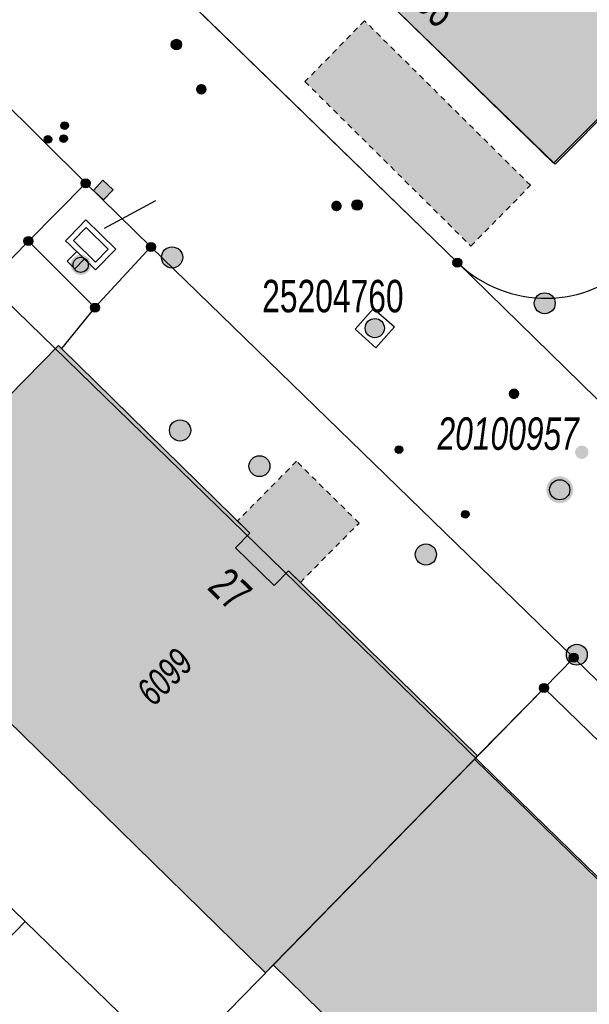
# Model space of a CAD drawing. Header units: metres. Extents: x 2695751 to 2696029, y 1260877 to 1261206.
# Tile 8 of 69: x 2695814 to 2695834, y 1260923 to 1260958. Entities that reach past the tile are written whole.
import ezdxf

# ---------------------------------------------------------------- set-up
doc = ezdxf.new("R2010")
doc.units = ezdxf.units.M
doc.linetypes.add('AUSGEZOGEN', pattern=[0])
doc.linetypes.add('VERDECKT2_S2', pattern=[0.36, 0.2, -0.16])
for name, color, linetype in [('AV_Flächen (EO)', 7, 'AUSGEZOGEN'), ('AV_Gebäudeflächen (BB)', 7, 'AUSGEZOGEN'), ('AV_Gebäudeflächen (EO)', 7, 'AUSGEZOGEN'), ('AV_Haus-Nr.', 7, 'AUSGEZOGEN'), ('AV_Hinweislinien', 7, 'AUSGEZOGEN'), ('AV_Höhenfixpunkt-Nr.', 7, 'AUSGEZOGEN'), ('AV_Lagefixpunkt-Nr.', 7, 'AUSGEZOGEN'), ('AV_Linien (BB)', 7, 'AUSGEZOGEN'), ('AV_Linien (EO)', 7, 'AUSGEZOGEN'), ('AV_Versicherung-Nr.', 7, 'AUSGEZOGEN'), ('Liegenschaftsgrenzen', 7, 'AUSGEZOGEN'), ('PFAV', 255, 'AUSGEZOGEN'), ('PFAW', 255, 'AUSGEZOGEN'), ('PFEW', 255, 'AUSGEZOGEN'), ('PFGA', 255, 'AUSGEZOGEN'), ('PFWA', 255, 'AUSGEZOGEN'), ('RAEW', 8, 'AUSGEZOGEN'), ('RP_Abstandslinie', 7, 'AUSGEZOGEN')]:
    doc.layers.add(name, color=color, linetype=linetype)
doc.styles.add('ARIAL', font='arial.ttf')

msp = doc.modelspace()

# ---------------------------------------------------------------- hatches: boundary and pattern name
at = {"layer": 'AV_Gebäudeflächen (BB)', "true_color": 0xd2d2d2, "transparency": 33554687}
for points in [[(2695838.057, 1260965.587), (2695835.422, 1260968.162), (2695830.93, 1260963.544), (2695829.914, 1260964.533), (2695830.401, 1260965.034), (2695830.308, 1260965.124), (2695831.109, 1260965.946), (2695829.09, 1260967.91), (2695828.281, 1260967.078), (2695826.725, 1260968.592), (2695821.964, 1260963.741), (2695832.782, 1260953.218), (2695839.553, 1260960.043), (2695836.035, 1260963.527)], [(2695822.7, 1260924.549), (2695829.901, 1260931.914), (2695830.013, 1260932.028), (2695823.254, 1260938.653), (2695822.737, 1260938.126), (2695821.354, 1260939.481), (2695821.871, 1260940.009), (2695815.138, 1260946.609), (2695815.02, 1260946.725), (2695807.297, 1260938.847), (2695807.839, 1260938.316), (2695807.958, 1260938.437), (2695822.427, 1260924.27)], [(2695829.901, 1260931.914), (2695822.7, 1260924.549), (2695827.742, 1260919.62), (2695836.665, 1260910.895), (2695843.867, 1260918.259)]]:
    msp.add_hatch(color=254, dxfattribs=at).paths.add_polyline_path(points)
at = {"layer": 'AV_Gebäudeflächen (EO)', "true_color": 0xebebeb, "transparency": 33554687}
for points in [[(2695829.773, 1260950.28), (2695831.906, 1260952.458), (2695825.97, 1260958.347), (2695823.837, 1260956.169)], [(2695823.533, 1260942.577), (2695821.428, 1260940.443), (2695821.871, 1260940.009), (2695821.354, 1260939.481), (2695822.737, 1260938.126), (2695823.254, 1260938.653), (2695823.675, 1260938.24), (2695825.773, 1260940.367)]]:
    msp.add_hatch(color=7, dxfattribs=at).paths.add_polyline_path(points)
at = {"layer": 'PFAV', "transparency": 33554687}
for points in [[(2695816.162, 1260952.53), (2695816.159, 1260952.563), (2695816.149, 1260952.594), (2695816.133, 1260952.623), (2695816.112, 1260952.648), (2695816.086, 1260952.668), (2695816.056, 1260952.682), (2695816.025, 1260952.691), (2695815.992, 1260952.692), (2695815.959, 1260952.687), (2695815.928, 1260952.676), (2695815.901, 1260952.659), (2695815.877, 1260952.636), (2695815.858, 1260952.609), (2695815.845, 1260952.579), (2695815.838, 1260952.546), (2695815.838, 1260952.514), (2695815.845, 1260952.481), (2695815.858, 1260952.451), (2695815.877, 1260952.424), (2695815.901, 1260952.401), (2695815.928, 1260952.384), (2695815.959, 1260952.373), (2695815.992, 1260952.368), (2695816.025, 1260952.369), (2695816.056, 1260952.378), (2695816.086, 1260952.392), (2695816.112, 1260952.412), (2695816.133, 1260952.437), (2695816.149, 1260952.466), (2695816.159, 1260952.497)], [(2695814.112, 1260950.46), (2695814.109, 1260950.493), (2695814.099, 1260950.524), (2695814.083, 1260950.553), (2695814.062, 1260950.578), (2695814.036, 1260950.598), (2695814.006, 1260950.612), (2695813.975, 1260950.621), (2695813.942, 1260950.622), (2695813.909, 1260950.617), (2695813.878, 1260950.606), (2695813.851, 1260950.589), (2695813.827, 1260950.566), (2695813.808, 1260950.539), (2695813.795, 1260950.509), (2695813.788, 1260950.476), (2695813.788, 1260950.444), (2695813.795, 1260950.411), (2695813.808, 1260950.381), (2695813.827, 1260950.354), (2695813.851, 1260950.331), (2695813.878, 1260950.314), (2695813.909, 1260950.303), (2695813.942, 1260950.298), (2695813.975, 1260950.299), (2695814.006, 1260950.308), (2695814.036, 1260950.322), (2695814.062, 1260950.342), (2695814.083, 1260950.367), (2695814.099, 1260950.396), (2695814.109, 1260950.427)], [(2695818.492, 1260950.25), (2695818.489, 1260950.283), (2695818.479, 1260950.314), (2695818.463, 1260950.343), (2695818.442, 1260950.368), (2695818.416, 1260950.388), (2695818.386, 1260950.402), (2695818.355, 1260950.411), (2695818.322, 1260950.412), (2695818.289, 1260950.407), (2695818.258, 1260950.396), (2695818.231, 1260950.379), (2695818.207, 1260950.356), (2695818.188, 1260950.329), (2695818.175, 1260950.299), (2695818.168, 1260950.266), (2695818.168, 1260950.234), (2695818.175, 1260950.201), (2695818.188, 1260950.171), (2695818.207, 1260950.144), (2695818.231, 1260950.121), (2695818.258, 1260950.104), (2695818.289, 1260950.093), (2695818.322, 1260950.088), (2695818.355, 1260950.089), (2695818.386, 1260950.098), (2695818.416, 1260950.112), (2695818.442, 1260950.132), (2695818.463, 1260950.157), (2695818.479, 1260950.186), (2695818.489, 1260950.217)], [(2695816.182, 1260949.61), (2695816.174, 1260949.683), (2695816.152, 1260949.753), (2695816.117, 1260949.817), (2695816.069, 1260949.872), (2695816.011, 1260949.917), (2695815.946, 1260949.949), (2695815.875, 1260949.968), (2695815.802, 1260949.971), (2695815.729, 1260949.96), (2695815.661, 1260949.935), (2695815.599, 1260949.896), (2695815.545, 1260949.846), (2695815.504, 1260949.786), (2695815.475, 1260949.718), (2695815.46, 1260949.647), (2695815.46, 1260949.573), (2695815.475, 1260949.502), (2695815.504, 1260949.434), (2695815.545, 1260949.374), (2695815.599, 1260949.324), (2695815.661, 1260949.285), (2695815.729, 1260949.26), (2695815.802, 1260949.249), (2695815.875, 1260949.252), (2695815.946, 1260949.271), (2695816.011, 1260949.303), (2695816.069, 1260949.348), (2695816.117, 1260949.403), (2695816.152, 1260949.467), (2695816.174, 1260949.537)], [(2695829.452, 1260949.69), (2695829.449, 1260949.723), (2695829.439, 1260949.754), (2695829.423, 1260949.783), (2695829.402, 1260949.808), (2695829.376, 1260949.828), (2695829.346, 1260949.842), (2695829.315, 1260949.851), (2695829.282, 1260949.852), (2695829.249, 1260949.847), (2695829.218, 1260949.836), (2695829.191, 1260949.819), (2695829.167, 1260949.796), (2695829.148, 1260949.769), (2695829.135, 1260949.739), (2695829.128, 1260949.706), (2695829.128, 1260949.674), (2695829.135, 1260949.641), (2695829.148, 1260949.611), (2695829.167, 1260949.584), (2695829.191, 1260949.561), (2695829.218, 1260949.544), (2695829.249, 1260949.533), (2695829.282, 1260949.528), (2695829.315, 1260949.529), (2695829.346, 1260949.538), (2695829.376, 1260949.552), (2695829.402, 1260949.572), (2695829.423, 1260949.597), (2695829.439, 1260949.626), (2695829.449, 1260949.657)], [(2695816.492, 1260948.08), (2695816.489, 1260948.113), (2695816.479, 1260948.144), (2695816.463, 1260948.173), (2695816.442, 1260948.198), (2695816.416, 1260948.218), (2695816.386, 1260948.232), (2695816.355, 1260948.241), (2695816.322, 1260948.242), (2695816.289, 1260948.237), (2695816.258, 1260948.226), (2695816.231, 1260948.209), (2695816.207, 1260948.186), (2695816.188, 1260948.159), (2695816.175, 1260948.129), (2695816.168, 1260948.096), (2695816.168, 1260948.064), (2695816.175, 1260948.031), (2695816.188, 1260948.001), (2695816.207, 1260947.974), (2695816.231, 1260947.951), (2695816.258, 1260947.934), (2695816.289, 1260947.923), (2695816.322, 1260947.918), (2695816.355, 1260947.919), (2695816.386, 1260947.928), (2695816.416, 1260947.942), (2695816.442, 1260947.962), (2695816.463, 1260947.987), (2695816.479, 1260948.016), (2695816.489, 1260948.047)], [(2695833.431, 1260941.557), (2695833.422, 1260941.654), (2695833.392, 1260941.747), (2695833.345, 1260941.833), (2695833.281, 1260941.907), (2695833.204, 1260941.966), (2695833.117, 1260942.009), (2695833.022, 1260942.034), (2695832.925, 1260942.039), (2695832.828, 1260942.024), (2695832.737, 1260941.99), (2695832.654, 1260941.938), (2695832.583, 1260941.871), (2695832.527, 1260941.791), (2695832.489, 1260941.701), (2695832.469, 1260941.606), (2695832.469, 1260941.508), (2695832.489, 1260941.413), (2695832.527, 1260941.323), (2695832.583, 1260941.243), (2695832.654, 1260941.176), (2695832.737, 1260941.124), (2695832.828, 1260941.09), (2695832.925, 1260941.075), (2695833.022, 1260941.08), (2695833.117, 1260941.105), (2695833.204, 1260941.148), (2695833.281, 1260941.207), (2695833.345, 1260941.281), (2695833.392, 1260941.367), (2695833.422, 1260941.46)], [(2695833.611, 1260935.545), (2695833.608, 1260935.578), (2695833.598, 1260935.609), (2695833.582, 1260935.638), (2695833.561, 1260935.663), (2695833.535, 1260935.683), (2695833.505, 1260935.697), (2695833.474, 1260935.706), (2695833.441, 1260935.707), (2695833.408, 1260935.702), (2695833.377, 1260935.691), (2695833.35, 1260935.674), (2695833.326, 1260935.651), (2695833.307, 1260935.624), (2695833.294, 1260935.594), (2695833.287, 1260935.561), (2695833.287, 1260935.529), (2695833.294, 1260935.496), (2695833.307, 1260935.466), (2695833.326, 1260935.439), (2695833.35, 1260935.416), (2695833.377, 1260935.399), (2695833.408, 1260935.388), (2695833.441, 1260935.383), (2695833.474, 1260935.384), (2695833.505, 1260935.393), (2695833.535, 1260935.407), (2695833.561, 1260935.427), (2695833.582, 1260935.452), (2695833.598, 1260935.481), (2695833.608, 1260935.512)], [(2695832.55, 1260934.459), (2695832.547, 1260934.492), (2695832.537, 1260934.523), (2695832.521, 1260934.552), (2695832.5, 1260934.577), (2695832.474, 1260934.597), (2695832.444, 1260934.611), (2695832.413, 1260934.62), (2695832.38, 1260934.621), (2695832.347, 1260934.616), (2695832.316, 1260934.605), (2695832.289, 1260934.588), (2695832.265, 1260934.565), (2695832.246, 1260934.538), (2695832.233, 1260934.508), (2695832.226, 1260934.475), (2695832.226, 1260934.443), (2695832.233, 1260934.41), (2695832.246, 1260934.38), (2695832.265, 1260934.353), (2695832.289, 1260934.33), (2695832.316, 1260934.313), (2695832.347, 1260934.302), (2695832.38, 1260934.297), (2695832.413, 1260934.298), (2695832.444, 1260934.307), (2695832.474, 1260934.321), (2695832.5, 1260934.341), (2695832.521, 1260934.366), (2695832.537, 1260934.395), (2695832.547, 1260934.426)]]:
    msp.add_hatch(color=7, dxfattribs=at).paths.add_polyline_path(points)
at = {"layer": 'PFAW', "transparency": 33554687}
for color, points in [(7, [(2695816.614, 1260952.639), (2695816.271, 1260952.276), (2695816.634, 1260951.933), (2695816.977, 1260952.296)]), (253, [(2695819.365, 1260949.617), (2695819.412, 1260949.678), (2695819.445, 1260949.747), (2695819.463, 1260949.821), (2695819.466, 1260949.898), (2695819.454, 1260949.974), (2695819.426, 1260950.045), (2695819.385, 1260950.11), (2695819.331, 1260950.165), (2695819.268, 1260950.208), (2695819.197, 1260950.237), (2695819.122, 1260950.252), (2695819.045, 1260950.251), (2695818.97, 1260950.235), (2695818.9, 1260950.204), (2695818.838, 1260950.159), (2695818.786, 1260950.103), (2695818.746, 1260950.038), (2695818.72, 1260949.966), (2695818.709, 1260949.89), (2695818.714, 1260949.813), (2695818.734, 1260949.739), (2695818.768, 1260949.671), (2695818.816, 1260949.611), (2695818.875, 1260949.561), (2695818.942, 1260949.525), (2695819.016, 1260949.503), (2695819.092, 1260949.496), (2695819.168, 1260949.504), (2695819.241, 1260949.528), (2695819.308, 1260949.566)]), (253, [(2695819.643, 1260943.417), (2695819.691, 1260943.477), (2695819.726, 1260943.545), (2695819.746, 1260943.619), (2695819.751, 1260943.696), (2695819.741, 1260943.772), (2695819.715, 1260943.844), (2695819.676, 1260943.91), (2695819.624, 1260943.966), (2695819.562, 1260944.011), (2695819.492, 1260944.042), (2695819.417, 1260944.059), (2695819.34, 1260944.06), (2695819.265, 1260944.046), (2695819.194, 1260944.017), (2695819.13, 1260943.974), (2695819.077, 1260943.919), (2695819.035, 1260943.854), (2695819.007, 1260943.783), (2695818.995, 1260943.707), (2695818.997, 1260943.631), (2695819.015, 1260943.556), (2695819.048, 1260943.487), (2695819.094, 1260943.426), (2695819.151, 1260943.375), (2695819.218, 1260943.337), (2695819.291, 1260943.313), (2695819.367, 1260943.304), (2695819.443, 1260943.31), (2695819.517, 1260943.332), (2695819.584, 1260943.368)]), (7, [(2695822.587, 1260942.402), (2695822.579, 1260942.477), (2695822.557, 1260942.55), (2695822.52, 1260942.616), (2695822.47, 1260942.673), (2695822.41, 1260942.72), (2695822.342, 1260942.753), (2695822.269, 1260942.772), (2695822.193, 1260942.776), (2695822.118, 1260942.765), (2695822.047, 1260942.738), (2695821.982, 1260942.698), (2695821.927, 1260942.646), (2695821.884, 1260942.584), (2695821.854, 1260942.514), (2695821.839, 1260942.44), (2695821.839, 1260942.364), (2695821.854, 1260942.289), (2695821.884, 1260942.22), (2695821.927, 1260942.157), (2695821.982, 1260942.105), (2695822.047, 1260942.065), (2695822.118, 1260942.039), (2695822.193, 1260942.027), (2695822.269, 1260942.031), (2695822.342, 1260942.05), (2695822.41, 1260942.083), (2695822.47, 1260942.13), (2695822.52, 1260942.187), (2695822.557, 1260942.254), (2695822.579, 1260942.326)]), (253, [(2695828.434, 1260938.976), (2695828.482, 1260939.037), (2695828.517, 1260939.105), (2695828.537, 1260939.179), (2695828.541, 1260939.256), (2695828.53, 1260939.332), (2695828.505, 1260939.404), (2695828.465, 1260939.469), (2695828.413, 1260939.525), (2695828.35, 1260939.57), (2695828.28, 1260939.601), (2695828.205, 1260939.617), (2695828.128, 1260939.618), (2695828.053, 1260939.603), (2695827.982, 1260939.574), (2695827.919, 1260939.531), (2695827.866, 1260939.476), (2695827.824, 1260939.411), (2695827.797, 1260939.339), (2695827.784, 1260939.264), (2695827.788, 1260939.187), (2695827.806, 1260939.113), (2695827.839, 1260939.044), (2695827.885, 1260938.982), (2695827.943, 1260938.932), (2695828.009, 1260938.894), (2695828.082, 1260938.87), (2695828.159, 1260938.862), (2695828.235, 1260938.869), (2695828.308, 1260938.891), (2695828.376, 1260938.927)])]:
    msp.add_hatch(color=color, dxfattribs=at).paths.add_polyline_path(points)
at = {"layer": 'PFAW', "lineweight": 25, "transparency": 33554687}
msp.add_hatch(color=7, dxfattribs=at).paths.add_polyline_path([(2695826.563, 1260947.602), (2695826.507, 1260947.643), (2695826.443, 1260947.671), (2695826.375, 1260947.686), (2695826.306, 1260947.688), (2695826.237, 1260947.675), (2695826.173, 1260947.648), (2695826.115, 1260947.609), (2695826.067, 1260947.56), (2695826.029, 1260947.501), (2695826.004, 1260947.437), (2695825.992, 1260947.368), (2695825.994, 1260947.298), (2695826.011, 1260947.231), (2695826.04, 1260947.168), (2695826.082, 1260947.112), (2695826.134, 1260947.066), (2695826.194, 1260947.031), (2695826.26, 1260947.009), (2695826.329, 1260947.001), (2695826.399, 1260947.007), (2695826.465, 1260947.027), (2695826.527, 1260947.06), (2695826.58, 1260947.104), (2695826.624, 1260947.158), (2695826.655, 1260947.22), (2695826.674, 1260947.287), (2695826.679, 1260947.357), (2695826.669, 1260947.426), (2695826.646, 1260947.491), (2695826.61, 1260947.551)])
at = {"layer": 'PFEW', "transparency": 33554687}
msp.add_hatch(color=7, dxfattribs=at).paths.add_polyline_path([(2695833.926, 1260935.57), (2695833.936, 1260935.645), (2695833.93, 1260935.72), (2695833.909, 1260935.793), (2695833.874, 1260935.861), (2695833.826, 1260935.919), (2695833.767, 1260935.967), (2695833.7, 1260936.002), (2695833.627, 1260936.023), (2695833.551, 1260936.029), (2695833.476, 1260936.019), (2695833.404, 1260935.995), (2695833.339, 1260935.956), (2695833.283, 1260935.905), (2695833.238, 1260935.844), (2695833.206, 1260935.775), (2695833.189, 1260935.701), (2695833.187, 1260935.625), (2695833.201, 1260935.551), (2695833.229, 1260935.48), (2695833.271, 1260935.417), (2695833.324, 1260935.363), (2695833.388, 1260935.321), (2695833.458, 1260935.293), (2695833.533, 1260935.28), (2695833.609, 1260935.282), (2695833.683, 1260935.299), (2695833.752, 1260935.331), (2695833.813, 1260935.376), (2695833.863, 1260935.432), (2695833.902, 1260935.498)])
at = {"layer": 'PFGA', "transparency": 33554687}
for points in [[(2695819.371, 1260957.632), (2695819.341, 1260957.655), (2695819.307, 1260957.672), (2695819.27, 1260957.681), (2695819.232, 1260957.683), (2695819.195, 1260957.678), (2695819.159, 1260957.665), (2695819.127, 1260957.645), (2695819.099, 1260957.619), (2695819.077, 1260957.587), (2695819.062, 1260957.553), (2695819.055, 1260957.516), (2695819.054, 1260957.478), (2695819.062, 1260957.44), (2695819.077, 1260957.405), (2695819.098, 1260957.374), (2695819.126, 1260957.348), (2695819.158, 1260957.328), (2695819.193, 1260957.315), (2695819.231, 1260957.309), (2695819.269, 1260957.311), (2695819.306, 1260957.32), (2695819.34, 1260957.337), (2695819.37, 1260957.36), (2695819.395, 1260957.388), (2695819.413, 1260957.422), (2695819.425, 1260957.458), (2695819.428, 1260957.495), (2695819.425, 1260957.533), (2695819.414, 1260957.569), (2695819.395, 1260957.603)], [(2695825.837, 1260951.886), (2695825.807, 1260951.91), (2695825.773, 1260951.927), (2695825.736, 1260951.937), (2695825.699, 1260951.939), (2695825.661, 1260951.934), (2695825.625, 1260951.921), (2695825.593, 1260951.902), (2695825.565, 1260951.876), (2695825.543, 1260951.845), (2695825.528, 1260951.81), (2695825.52, 1260951.773), (2695825.519, 1260951.735), (2695825.526, 1260951.698), (2695825.541, 1260951.663), (2695825.562, 1260951.631), (2695825.59, 1260951.605), (2695825.622, 1260951.585), (2695825.657, 1260951.571), (2695825.694, 1260951.565), (2695825.732, 1260951.566), (2695825.769, 1260951.575), (2695825.803, 1260951.592), (2695825.834, 1260951.615), (2695825.859, 1260951.643), (2695825.877, 1260951.676), (2695825.889, 1260951.712), (2695825.893, 1260951.75), (2695825.89, 1260951.788), (2695825.879, 1260951.824), (2695825.861, 1260951.857)]]:
    msp.add_hatch(color=7, dxfattribs=at).paths.add_polyline_path(points)
at = {"layer": 'PFWA', "transparency": 33554687}
for points in [[(2695820, 1260956.027), (2695819.987, 1260956.013), (2695819.976, 1260955.997), (2695819.966, 1260955.981), (2695819.958, 1260955.964), (2695819.952, 1260955.946), (2695819.947, 1260955.927), (2695819.945, 1260955.908), (2695819.945, 1260955.889), (2695819.946, 1260955.871), (2695819.949, 1260955.852), (2695819.955, 1260955.834), (2695819.962, 1260955.816), (2695819.97, 1260955.799), (2695819.981, 1260955.783), (2695819.993, 1260955.768), (2695820.006, 1260955.755), (2695820.021, 1260955.743), (2695820.037, 1260955.733), (2695820.054, 1260955.724), (2695820.071, 1260955.717), (2695820.089, 1260955.711), (2695820.108, 1260955.708), (2695820.127, 1260955.707), (2695820.146, 1260955.707), (2695820.165, 1260955.709), (2695820.183, 1260955.714), (2695820.201, 1260955.72), (2695820.219, 1260955.728), (2695820.235, 1260955.737), (2695820.25, 1260955.749), (2695820.264, 1260955.761), (2695820.277, 1260955.775), (2695820.288, 1260955.791), (2695820.298, 1260955.807), (2695820.306, 1260955.824), (2695820.312, 1260955.842), (2695820.317, 1260955.861), (2695820.319, 1260955.88), (2695820.319, 1260955.899), (2695820.318, 1260955.917), (2695820.315, 1260955.936), (2695820.309, 1260955.954), (2695820.302, 1260955.972), (2695820.294, 1260955.989), (2695820.283, 1260956.005), (2695820.271, 1260956.02), (2695820.258, 1260956.033), (2695820.243, 1260956.045), (2695820.227, 1260956.055), (2695820.21, 1260956.064), (2695820.193, 1260956.071), (2695820.175, 1260956.077), (2695820.156, 1260956.08), (2695820.137, 1260956.081), (2695820.118, 1260956.081), (2695820.099, 1260956.079), (2695820.081, 1260956.074), (2695820.063, 1260956.068), (2695820.045, 1260956.06), (2695820.029, 1260956.051), (2695820.014, 1260956.039)], [(2695824.831, 1260951.848), (2695824.818, 1260951.834), (2695824.807, 1260951.818), (2695824.798, 1260951.802), (2695824.79, 1260951.785), (2695824.784, 1260951.767), (2695824.78, 1260951.748), (2695824.778, 1260951.729), (2695824.778, 1260951.71), (2695824.779, 1260951.691), (2695824.783, 1260951.673), (2695824.788, 1260951.654), (2695824.795, 1260951.637), (2695824.804, 1260951.62), (2695824.815, 1260951.604), (2695824.827, 1260951.59), (2695824.841, 1260951.577), (2695824.856, 1260951.565), (2695824.872, 1260951.554), (2695824.889, 1260951.546), (2695824.906, 1260951.539), (2695824.925, 1260951.534), (2695824.943, 1260951.531), (2695824.962, 1260951.53), (2695824.981, 1260951.53), (2695825, 1260951.533), (2695825.019, 1260951.537), (2695825.036, 1260951.544), (2695825.054, 1260951.552), (2695825.07, 1260951.562), (2695825.085, 1260951.573), (2695825.099, 1260951.586), (2695825.112, 1260951.6), (2695825.123, 1260951.616), (2695825.132, 1260951.632), (2695825.14, 1260951.649), (2695825.146, 1260951.667), (2695825.15, 1260951.686), (2695825.152, 1260951.705), (2695825.152, 1260951.724), (2695825.151, 1260951.743), (2695825.147, 1260951.761), (2695825.142, 1260951.78), (2695825.135, 1260951.797), (2695825.126, 1260951.814), (2695825.115, 1260951.83), (2695825.103, 1260951.844), (2695825.089, 1260951.857), (2695825.074, 1260951.869), (2695825.058, 1260951.88), (2695825.041, 1260951.888), (2695825.024, 1260951.895), (2695825.005, 1260951.9), (2695824.987, 1260951.903), (2695824.968, 1260951.904), (2695824.949, 1260951.904), (2695824.93, 1260951.901), (2695824.911, 1260951.897), (2695824.894, 1260951.89), (2695824.876, 1260951.882), (2695824.86, 1260951.872), (2695824.845, 1260951.861)], [(2695832.787, 1260948.233), (2695832.779, 1260948.308), (2695832.757, 1260948.381), (2695832.72, 1260948.447), (2695832.67, 1260948.505), (2695832.61, 1260948.551), (2695832.542, 1260948.585), (2695832.469, 1260948.604), (2695832.393, 1260948.608), (2695832.318, 1260948.596), (2695832.247, 1260948.57), (2695832.182, 1260948.53), (2695832.127, 1260948.477), (2695832.084, 1260948.415), (2695832.054, 1260948.345), (2695832.039, 1260948.271), (2695832.039, 1260948.195), (2695832.054, 1260948.121), (2695832.084, 1260948.051), (2695832.127, 1260947.989), (2695832.182, 1260947.936), (2695832.247, 1260947.896), (2695832.318, 1260947.87), (2695832.393, 1260947.858), (2695832.469, 1260947.862), (2695832.542, 1260947.881), (2695832.61, 1260947.915), (2695832.67, 1260947.961), (2695832.72, 1260948.019), (2695832.757, 1260948.085), (2695832.779, 1260948.158)], [(2695831.18, 1260945.126), (2695831.168, 1260945.112), (2695831.156, 1260945.097), (2695831.147, 1260945.08), (2695831.139, 1260945.063), (2695831.133, 1260945.045), (2695831.129, 1260945.026), (2695831.127, 1260945.007), (2695831.127, 1260944.988), (2695831.128, 1260944.97), (2695831.132, 1260944.951), (2695831.137, 1260944.933), (2695831.144, 1260944.915), (2695831.153, 1260944.898), (2695831.164, 1260944.883), (2695831.176, 1260944.868), (2695831.19, 1260944.855), (2695831.204, 1260944.843), (2695831.22, 1260944.833), (2695831.237, 1260944.824), (2695831.255, 1260944.817), (2695831.273, 1260944.812), (2695831.292, 1260944.809), (2695831.311, 1260944.808), (2695831.33, 1260944.808), (2695831.349, 1260944.811), (2695831.367, 1260944.815), (2695831.385, 1260944.822), (2695831.402, 1260944.83), (2695831.419, 1260944.839), (2695831.434, 1260944.851), (2695831.448, 1260944.864), (2695831.46, 1260944.878), (2695831.472, 1260944.893), (2695831.481, 1260944.91), (2695831.489, 1260944.927), (2695831.495, 1260944.945), (2695831.499, 1260944.964), (2695831.501, 1260944.983), (2695831.501, 1260945.002), (2695831.5, 1260945.02), (2695831.496, 1260945.039), (2695831.491, 1260945.057), (2695831.484, 1260945.075), (2695831.475, 1260945.092), (2695831.464, 1260945.107), (2695831.452, 1260945.122), (2695831.438, 1260945.135), (2695831.424, 1260945.147), (2695831.408, 1260945.157), (2695831.391, 1260945.166), (2695831.373, 1260945.173), (2695831.355, 1260945.178), (2695831.336, 1260945.181), (2695831.317, 1260945.182), (2695831.298, 1260945.182), (2695831.279, 1260945.179), (2695831.261, 1260945.175), (2695831.243, 1260945.168), (2695831.226, 1260945.16), (2695831.209, 1260945.151), (2695831.194, 1260945.139)], [(2695833.904, 1260943.07), (2695833.886, 1260943.086), (2695833.866, 1260943.1), (2695833.845, 1260943.112), (2695833.823, 1260943.122), (2695833.8, 1260943.129), (2695833.777, 1260943.135), (2695833.753, 1260943.137), (2695833.729, 1260943.138), (2695833.705, 1260943.135), (2695833.681, 1260943.131), (2695833.658, 1260943.124), (2695833.636, 1260943.115), (2695833.615, 1260943.103), (2695833.595, 1260943.09), (2695833.576, 1260943.074), (2695833.559, 1260943.057), (2695833.544, 1260943.038), (2695833.531, 1260943.018), (2695833.521, 1260942.996), (2695833.512, 1260942.974), (2695833.506, 1260942.95), (2695833.502, 1260942.927), (2695833.5, 1260942.903), (2695833.501, 1260942.879), (2695833.505, 1260942.855), (2695833.51, 1260942.831), (2695833.518, 1260942.809), (2695833.529, 1260942.787), (2695833.541, 1260942.766), (2695833.556, 1260942.747), (2695833.572, 1260942.73), (2695833.59, 1260942.714), (2695833.61, 1260942.7), (2695833.631, 1260942.688), (2695833.653, 1260942.678), (2695833.676, 1260942.671), (2695833.699, 1260942.665), (2695833.723, 1260942.663), (2695833.747, 1260942.662), (2695833.771, 1260942.665), (2695833.795, 1260942.669), (2695833.818, 1260942.676), (2695833.84, 1260942.685), (2695833.861, 1260942.697), (2695833.881, 1260942.71), (2695833.9, 1260942.726), (2695833.917, 1260942.743), (2695833.932, 1260942.762), (2695833.945, 1260942.782), (2695833.955, 1260942.804), (2695833.964, 1260942.826), (2695833.97, 1260942.85), (2695833.974, 1260942.873), (2695833.976, 1260942.897), (2695833.975, 1260942.921), (2695833.971, 1260942.945), (2695833.966, 1260942.969), (2695833.958, 1260942.991), (2695833.947, 1260943.013), (2695833.935, 1260943.034), (2695833.92, 1260943.053)]]:
    msp.add_hatch(color=7, dxfattribs=at).paths.add_polyline_path(points)
at = {"layer": 'RAEW', "transparency": 33554687}
for points in [[(2695815.105, 1260954.596), (2695815.105, 1260954.582), (2695815.107, 1260954.568), (2695815.111, 1260954.555), (2695815.116, 1260954.542), (2695815.122, 1260954.529), (2695815.129, 1260954.517), (2695815.138, 1260954.506), (2695815.147, 1260954.496), (2695815.158, 1260954.487), (2695815.169, 1260954.479), (2695815.181, 1260954.473), (2695815.194, 1260954.467), (2695815.208, 1260954.463), (2695815.221, 1260954.46), (2695815.235, 1260954.459), (2695815.249, 1260954.459), (2695815.263, 1260954.46), (2695815.276, 1260954.463), (2695815.29, 1260954.467), (2695815.303, 1260954.473), (2695815.315, 1260954.479), (2695815.326, 1260954.487), (2695815.337, 1260954.496), (2695815.346, 1260954.506), (2695815.355, 1260954.517), (2695815.362, 1260954.529), (2695815.368, 1260954.542), (2695815.373, 1260954.555), (2695815.377, 1260954.568), (2695815.379, 1260954.582), (2695815.379, 1260954.596), (2695815.379, 1260954.61), (2695815.377, 1260954.624), (2695815.373, 1260954.637), (2695815.368, 1260954.65), (2695815.362, 1260954.663), (2695815.355, 1260954.675), (2695815.346, 1260954.686), (2695815.337, 1260954.696), (2695815.326, 1260954.705), (2695815.315, 1260954.713), (2695815.303, 1260954.719), (2695815.29, 1260954.725), (2695815.276, 1260954.729), (2695815.263, 1260954.732), (2695815.249, 1260954.733), (2695815.235, 1260954.733), (2695815.221, 1260954.732), (2695815.208, 1260954.729), (2695815.194, 1260954.725), (2695815.181, 1260954.719), (2695815.169, 1260954.713), (2695815.158, 1260954.705), (2695815.147, 1260954.696), (2695815.138, 1260954.686), (2695815.129, 1260954.675), (2695815.122, 1260954.663), (2695815.116, 1260954.65), (2695815.111, 1260954.637), (2695815.107, 1260954.624), (2695815.105, 1260954.61)], [(2695814.51, 1260954.099), (2695814.51, 1260954.085), (2695814.512, 1260954.071), (2695814.516, 1260954.058), (2695814.521, 1260954.045), (2695814.527, 1260954.032), (2695814.534, 1260954.02), (2695814.543, 1260954.009), (2695814.552, 1260953.999), (2695814.563, 1260953.99), (2695814.574, 1260953.982), (2695814.586, 1260953.976), (2695814.599, 1260953.97), (2695814.613, 1260953.966), (2695814.626, 1260953.963), (2695814.64, 1260953.962), (2695814.654, 1260953.962), (2695814.668, 1260953.963), (2695814.681, 1260953.966), (2695814.695, 1260953.97), (2695814.708, 1260953.976), (2695814.72, 1260953.982), (2695814.731, 1260953.99), (2695814.742, 1260953.999), (2695814.751, 1260954.009), (2695814.76, 1260954.02), (2695814.767, 1260954.032), (2695814.773, 1260954.045), (2695814.778, 1260954.058), (2695814.782, 1260954.071), (2695814.784, 1260954.085), (2695814.784, 1260954.099), (2695814.784, 1260954.113), (2695814.782, 1260954.127), (2695814.778, 1260954.14), (2695814.773, 1260954.153), (2695814.767, 1260954.166), (2695814.76, 1260954.178), (2695814.751, 1260954.189), (2695814.742, 1260954.199), (2695814.731, 1260954.208), (2695814.72, 1260954.216), (2695814.708, 1260954.222), (2695814.695, 1260954.228), (2695814.681, 1260954.232), (2695814.668, 1260954.235), (2695814.654, 1260954.236), (2695814.64, 1260954.236), (2695814.626, 1260954.235), (2695814.613, 1260954.232), (2695814.599, 1260954.228), (2695814.586, 1260954.222), (2695814.574, 1260954.216), (2695814.563, 1260954.208), (2695814.552, 1260954.199), (2695814.543, 1260954.189), (2695814.534, 1260954.178), (2695814.527, 1260954.166), (2695814.521, 1260954.153), (2695814.516, 1260954.14), (2695814.512, 1260954.127), (2695814.51, 1260954.113)], [(2695815.069, 1260954.131), (2695815.069, 1260954.117), (2695815.071, 1260954.103), (2695815.075, 1260954.09), (2695815.08, 1260954.077), (2695815.086, 1260954.064), (2695815.093, 1260954.052), (2695815.102, 1260954.041), (2695815.111, 1260954.031), (2695815.122, 1260954.022), (2695815.133, 1260954.014), (2695815.145, 1260954.008), (2695815.158, 1260954.002), (2695815.172, 1260953.998), (2695815.185, 1260953.995), (2695815.199, 1260953.994), (2695815.213, 1260953.994), (2695815.227, 1260953.995), (2695815.24, 1260953.998), (2695815.254, 1260954.002), (2695815.267, 1260954.008), (2695815.279, 1260954.014), (2695815.29, 1260954.022), (2695815.301, 1260954.031), (2695815.31, 1260954.041), (2695815.319, 1260954.052), (2695815.326, 1260954.064), (2695815.332, 1260954.077), (2695815.337, 1260954.09), (2695815.341, 1260954.103), (2695815.343, 1260954.117), (2695815.343, 1260954.131), (2695815.343, 1260954.145), (2695815.341, 1260954.159), (2695815.337, 1260954.172), (2695815.332, 1260954.185), (2695815.326, 1260954.198), (2695815.319, 1260954.21), (2695815.31, 1260954.221), (2695815.301, 1260954.231), (2695815.29, 1260954.24), (2695815.279, 1260954.248), (2695815.267, 1260954.254), (2695815.254, 1260954.26), (2695815.24, 1260954.264), (2695815.227, 1260954.267), (2695815.213, 1260954.268), (2695815.199, 1260954.268), (2695815.185, 1260954.267), (2695815.172, 1260954.264), (2695815.158, 1260954.26), (2695815.145, 1260954.254), (2695815.133, 1260954.248), (2695815.122, 1260954.24), (2695815.111, 1260954.231), (2695815.102, 1260954.221), (2695815.093, 1260954.21), (2695815.086, 1260954.198), (2695815.08, 1260954.185), (2695815.075, 1260954.172), (2695815.071, 1260954.159), (2695815.069, 1260954.145)], [(2695827.06, 1260942.995), (2695827.06, 1260942.981), (2695827.062, 1260942.967), (2695827.066, 1260942.954), (2695827.071, 1260942.941), (2695827.077, 1260942.928), (2695827.084, 1260942.916), (2695827.093, 1260942.905), (2695827.102, 1260942.895), (2695827.113, 1260942.886), (2695827.124, 1260942.878), (2695827.136, 1260942.872), (2695827.149, 1260942.866), (2695827.163, 1260942.862), (2695827.176, 1260942.859), (2695827.19, 1260942.858), (2695827.204, 1260942.858), (2695827.218, 1260942.859), (2695827.231, 1260942.862), (2695827.245, 1260942.866), (2695827.258, 1260942.872), (2695827.27, 1260942.878), (2695827.281, 1260942.886), (2695827.292, 1260942.895), (2695827.301, 1260942.905), (2695827.31, 1260942.916), (2695827.317, 1260942.928), (2695827.323, 1260942.941), (2695827.328, 1260942.954), (2695827.332, 1260942.967), (2695827.334, 1260942.981), (2695827.334, 1260942.995), (2695827.334, 1260943.009), (2695827.332, 1260943.023), (2695827.328, 1260943.036), (2695827.323, 1260943.049), (2695827.317, 1260943.062), (2695827.31, 1260943.074), (2695827.301, 1260943.085), (2695827.292, 1260943.095), (2695827.281, 1260943.104), (2695827.27, 1260943.112), (2695827.258, 1260943.118), (2695827.245, 1260943.124), (2695827.231, 1260943.128), (2695827.218, 1260943.131), (2695827.204, 1260943.132), (2695827.19, 1260943.132), (2695827.176, 1260943.131), (2695827.163, 1260943.128), (2695827.149, 1260943.124), (2695827.136, 1260943.118), (2695827.124, 1260943.112), (2695827.113, 1260943.104), (2695827.102, 1260943.095), (2695827.093, 1260943.085), (2695827.084, 1260943.074), (2695827.077, 1260943.062), (2695827.071, 1260943.049), (2695827.066, 1260943.036), (2695827.062, 1260943.023), (2695827.06, 1260943.009)], [(2695829.432, 1260940.682), (2695829.432, 1260940.668), (2695829.434, 1260940.654), (2695829.438, 1260940.641), (2695829.443, 1260940.628), (2695829.449, 1260940.615), (2695829.456, 1260940.603), (2695829.465, 1260940.592), (2695829.474, 1260940.582), (2695829.485, 1260940.573), (2695829.496, 1260940.565), (2695829.508, 1260940.559), (2695829.521, 1260940.553), (2695829.535, 1260940.549), (2695829.548, 1260940.546), (2695829.562, 1260940.545), (2695829.576, 1260940.545), (2695829.59, 1260940.546), (2695829.603, 1260940.549), (2695829.617, 1260940.553), (2695829.63, 1260940.559), (2695829.642, 1260940.565), (2695829.653, 1260940.573), (2695829.664, 1260940.582), (2695829.673, 1260940.592), (2695829.682, 1260940.603), (2695829.689, 1260940.615), (2695829.695, 1260940.628), (2695829.7, 1260940.641), (2695829.704, 1260940.654), (2695829.706, 1260940.668), (2695829.706, 1260940.682), (2695829.706, 1260940.696), (2695829.704, 1260940.71), (2695829.7, 1260940.723), (2695829.695, 1260940.736), (2695829.689, 1260940.749), (2695829.682, 1260940.761), (2695829.673, 1260940.772), (2695829.664, 1260940.782), (2695829.653, 1260940.791), (2695829.642, 1260940.799), (2695829.63, 1260940.805), (2695829.617, 1260940.811), (2695829.603, 1260940.815), (2695829.59, 1260940.818), (2695829.576, 1260940.819), (2695829.562, 1260940.819), (2695829.548, 1260940.818), (2695829.535, 1260940.815), (2695829.521, 1260940.811), (2695829.508, 1260940.805), (2695829.496, 1260940.799), (2695829.485, 1260940.791), (2695829.474, 1260940.782), (2695829.465, 1260940.772), (2695829.456, 1260940.761), (2695829.449, 1260940.749), (2695829.443, 1260940.736), (2695829.438, 1260940.723), (2695829.434, 1260940.71), (2695829.432, 1260940.696)]]:
    msp.add_hatch(color=1, dxfattribs=at).paths.add_polyline_path(points)

# ---------------------------------------------------------------- linework, layer by layer
at = {"layer": 'AV_Flächen (EO)', "color": 7, "linetype": 'VERDECKT2_S2', "transparency": 33554687}
msp.add_line((2695823.533, 1260942.577), (2695821.428, 1260940.443), dxfattribs=at)
msp.add_lwpolyline([(2695829.773, 1260950.28), (2695831.906, 1260952.458), (2695825.97, 1260958.347), (2695823.837, 1260956.169), (2695829.773, 1260950.28)], close=True, dxfattribs=at)
at = {"layer": 'AV_Flächen (EO)', "color": 7, "linetype": 'AUSGEZOGEN', "transparency": 33554687}
for points in [[(2695816.006, 1260951.224), (2695815.413, 1260950.615), (2695815.273, 1260950.472), (2695815.416, 1260950.332), (2695816.347, 1260949.425), (2695817.08, 1260950.176), (2695816.006, 1260951.224)], [(2695816.797, 1260950.173), (2695816.01, 1260950.941), (2695815.556, 1260950.475), (2695816.343, 1260949.707), (2695816.797, 1260950.173)]]:
    msp.add_lwpolyline(points, close=True, dxfattribs=at)
at = {"layer": 'AV_Flächen (EO)', "color": 7, "linetype": 'VERDECKT2_S2', "transparency": 33554687}
msp.add_lwpolyline([(2695823.675, 1260938.24), (2695825.773, 1260940.367), (2695823.533, 1260942.577)], dxfattribs=at)
at = {"layer": 'AV_Flächen (EO)', "color": 7, "linetype": 'AUSGEZOGEN', "transparency": 33554687}
msp.add_lwpolyline([(2695821.428, 1260940.443), (2695821.871, 1260940.009), (2695821.354, 1260939.481), (2695822.737, 1260938.126), (2695823.254, 1260938.653), (2695823.675, 1260938.24)], dxfattribs=at)
at = {"layer": 'AV_Hinweislinien', "color": 7, "linetype": 'AUSGEZOGEN', "transparency": 33554687}
msp.add_line((2695818.497, 1260951.904), (2695816.656, 1260950.907), dxfattribs=at)
at = {"layer": 'AV_Linien (BB)', "color": 7, "linetype": 'AUSGEZOGEN', "transparency": 33554687}
for p, q in [((2695813.95, 1260950.46), (2695816, 1260952.53)), ((2695801.66, 1260937.93), (2695813.95, 1260950.46)), ((2695833.449, 1260935.545), (2695832.388, 1260934.459)), ((2695832.388, 1260934.459), (2695830.013, 1260932.028)), ((2695832.388, 1260934.459), (2695846.376, 1260920.825)), ((2695822.7, 1260924.549), (2695829.901, 1260931.914)), ((2695830.013, 1260932.028), (2695829.901, 1260931.914)), ((2695829.901, 1260931.914), (2695843.867, 1260918.259)), ((2695827.742, 1260919.62), (2695822.7, 1260924.549))]:
    msp.add_line(p, q, dxfattribs=at)
for points in [[(2695829.29, 1260949.69), (2695817.28, 1260961.39), (2695807.47, 1260970.894)], [(2695839.553, 1260960.043), (2695832.782, 1260953.218), (2695821.964, 1260963.741), (2695826.725, 1260968.592), (2695828.281, 1260967.078), (2695829.09, 1260967.91), (2695831.109, 1260965.946), (2695830.308, 1260965.124), (2695830.401, 1260965.034), (2695829.914, 1260964.533), (2695830.93, 1260963.544), (2695835.422, 1260968.162), (2695838.057, 1260965.587)], [(2695816, 1260952.53), (2695818.33, 1260950.25), (2695833.449, 1260935.545)], [(2695813.95, 1260950.46), (2695816.33, 1260948.08), (2695815.138, 1260946.609)], [(2695822.7, 1260924.549), (2695822.427, 1260924.27), (2695807.958, 1260938.437), (2695807.839, 1260938.316), (2695807.297, 1260938.847), (2695815.02, 1260946.725), (2695815.138, 1260946.609)], [(2695815.138, 1260946.609), (2695821.871, 1260940.009), (2695821.354, 1260939.481), (2695822.737, 1260938.126), (2695823.254, 1260938.653), (2695830.013, 1260932.028)], [(2695811.292, 1260923.493), (2695813.837, 1260926.101), (2695801.66, 1260937.93)], [(2695851.362, 1260918.112), (2695847.2, 1260922.17), (2695833.449, 1260935.545)]]:
    msp.add_lwpolyline(points, dxfattribs=at)
msp.add_arc((2695832.45, 1260952.963), 4.549, 226.0101, 315.0676, dxfattribs=at)
at = {"layer": 'AV_Linien (EO)', "color": 7, "linetype": 'AUSGEZOGEN', "transparency": 33554687}
msp.add_lwpolyline([(2695816.006, 1260951.224), (2695817.08, 1260950.176), (2695816.347, 1260949.425), (2695815.416, 1260950.332), (2695815.273, 1260950.472), (2695815.413, 1260950.615), (2695816.006, 1260951.224)], close=True, dxfattribs=at)
msp.add_lwpolyline([(2695815.946, 1260949.816), (2695815.611, 1260949.472), (2695815.339, 1260949.737), (2695815.674, 1260950.081)], dxfattribs=at)
at = {"layer": 'Liegenschaftsgrenzen', "color": 7, "linetype": 'AUSGEZOGEN', "transparency": 33554687}
for p, q in [((2695817.28, 1260961.39), (2695829.29, 1260949.69)), ((2695812.44, 1260956.07), (2695816, 1260952.53)), ((2695816, 1260952.53), (2695813.95, 1260950.46)), ((2695818.33, 1260950.25), (2695816, 1260952.53)), ((2695813.95, 1260950.46), (2695801.66, 1260937.93)), ((2695818.33, 1260950.25), (2695833.449, 1260935.545)), ((2695829.29, 1260949.69), (2695839.96, 1260939.24)), ((2695833.449, 1260935.545), (2695832.388, 1260934.459)), ((2695832.388, 1260934.459), (2695819.166, 1260920.924)), ((2695832.388, 1260934.459), (2695850.29, 1260917.01))]:
    msp.add_line(p, q, dxfattribs=at)
for points in [[(2695813.95, 1260950.46), (2695816.33, 1260948.08), (2695818.33, 1260950.25)], [(2695819.166, 1260920.924), (2695818.45, 1260921.62), (2695801.66, 1260937.93)], [(2695851.362, 1260918.112), (2695847.2, 1260922.17), (2695833.449, 1260935.545)]]:
    msp.add_lwpolyline(points, dxfattribs=at)
msp.add_arc((2695832.45, 1260952.963), 4.549, 226.0101, 315.0676, dxfattribs=at)
at = {"layer": 'PFAV', "color": 7, "transparency": 33554687}
for centre, radius in [((2695816, 1260952.53), 0.162), ((2695813.95, 1260950.46), 0.162), ((2695818.33, 1260950.25), 0.162), ((2695815.82, 1260949.61), 0.27), ((2695829.29, 1260949.69), 0.162), ((2695816.33, 1260948.08), 0.162), ((2695832.949, 1260941.557), 0.36), ((2695833.449, 1260935.545), 0.162), ((2695832.388, 1260934.459), 0.162)]:
    msp.add_circle(centre, radius, dxfattribs=at)
at = {"layer": 'PFAW', "lineweight": 25, "transparency": 33554687}
msp.add_line((2695825.629, 1260947.303), (2695826.293, 1260948.051), dxfattribs=at)
at = {"layer": 'PFAW', "color": 31, "lineweight": 25, "transparency": 33554687}
for p, q in [((2695826.293, 1260948.051), (2695827.041, 1260947.387)), ((2695826.377, 1260946.639), (2695825.629, 1260947.303)), ((2695827.041, 1260947.387), (2695826.377, 1260946.639))]:
    msp.add_line(p, q, dxfattribs=at)
at = {"layer": 'PFAW', "transparency": 33554687}
msp.add_lwpolyline([(2695816.614, 1260952.639), (2695816.977, 1260952.296), (2695816.634, 1260951.933), (2695816.271, 1260952.276), (2695816.614, 1260952.639)], close=True, dxfattribs=at)
for centre, radius in [((2695819.088, 1260949.875), 0.379), ((2695819.373, 1260943.682), 0.379), ((2695822.212, 1260942.402), 0.375), ((2695828.163, 1260939.24), 0.379)]:
    msp.add_circle(centre, radius, dxfattribs=at)
at = {"layer": 'PFAW', "lineweight": 25, "transparency": 33554687}
msp.add_circle((2695826.335, 1260947.345), 0.344, dxfattribs=at)
at = {"layer": 'PFEW', "transparency": 33554687}
msp.add_circle((2695833.561, 1260935.654), 0.375, dxfattribs=at)
at = {"layer": 'PFGA', "transparency": 33554687}
for centre in [(2695819.241, 1260957.496), (2695825.706, 1260951.752)]:
    msp.add_circle(centre, 0.187, dxfattribs=at)
at = {"layer": 'PFWA', "transparency": 33554687}
msp.add_circle((2695832.412, 1260948.233), 0.375, dxfattribs=at)
at = {"layer": 'RAEW', "color": 1, "transparency": 33554687}
for centre in [(2695815.242, 1260954.596), (2695814.647, 1260954.099), (2695815.206, 1260954.131), (2695827.197, 1260942.995), (2695829.569, 1260940.682)]:
    msp.add_circle(centre, 0.137, dxfattribs=at)
at = {"layer": 'RP_Abstandslinie', "color": 7, "linetype": 'AUSGEZOGEN', "transparency": 33554687}
msp.add_line((2695832.73, 1260953.25), (2695878.33, 1260999.13), dxfattribs=at)
for points in [[(2695757, 1261027.08), (2695794.42, 1260990.6), (2695832.73, 1260953.25)], [(2695877.585, 1260882.381), (2695879.05, 1260884.09), (2695849.73, 1260912.66), (2695820.73, 1260940.94), (2695782.41, 1260978.28), (2695752.611, 1261007.331)]]:
    msp.add_lwpolyline(points, dxfattribs=at)

# ---------------------------------------------------------------- texts
at = {"layer": 'AV_Haus-Nr.', "color": 7, "transparency": 33554687, "char_height": 1.1621, "width": 1.68109, "style": 'ARIAL'}
for s, insert, attachment_point, rotation in [('\\W0.70;36', (2695828.123, 1260958.458), 8, 315.792), ('\\W0.70;27', (2695821.571, 1260938.413), 2, 315.6048)]:
    msp.add_mtext(s, dxfattribs=dict(at, insert=insert, attachment_point=attachment_point, rotation=rotation))
at = {"layer": 'AV_Höhenfixpunkt-Nr.', "color": 7, "transparency": 33554687, "insert": (2695822.31, 1260947.893), "char_height": 1.1621, "width": 5.50735, "attachment_point": 7, "style": 'ARIAL'}
msp.add_mtext('\\W0.70;25204760', dxfattribs=at)
at = {"layer": 'AV_Lagefixpunkt-Nr.', "color": 7, "transparency": 33554687, "insert": (2695828.578, 1260942.971), "char_height": 1.1621, "width": 5.50234, "attachment_point": 7, "style": 'ARIAL'}
msp.add_mtext('\\A1;{\\fArial|i1|b0;\\H1.162102;\\W0.700000;\\C7;20100957}\\P', dxfattribs=at)
at = {"layer": 'AV_Versicherung-Nr.', "color": 7, "transparency": 33554687, "insert": (2695818.823, 1260934.858), "char_height": 0.96842, "width": 2.46457, "attachment_point": 5, "rotation": 45.6453, "style": 'ARIAL'}
msp.add_mtext('\\A1;{\\fArial|i1|b0;\\H0.968418;\\W0.700000;\\C7;6099}\\P', dxfattribs=at)

doc.saveas('drawing.dxf')
